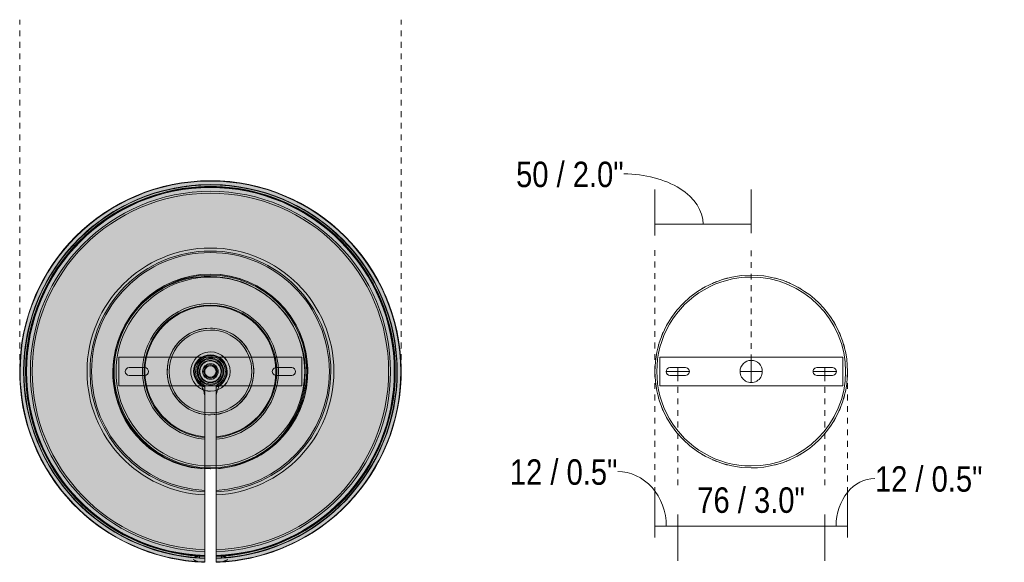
# Model space of a CAD drawing. Header units: millimetres. Extents: x 6329 to 8193, y 1104 to 6778.
# Tile 4 of 4: x 7206 to 7718, y 6497 to 6778. Entities that reach past the tile are written whole.
import ezdxf

# ---------------------------------------------------------------- set-up
doc = ezdxf.new("R2010")
doc.units = ezdxf.units.MM
doc.linetypes.add('Dash', pattern=[6, 3, -3])
doc.linetypes.add('Hidden', pattern=[7.143749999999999, 4.762499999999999, -2.38125])
doc.layers.add('A-ANNO-DIMS', color=7, linetype='Dash', lineweight=9, true_color=0xd2d2d2)
for name, color, linetype, lineweight in [('A-ANNO-DIMS-6', 7, 'Continuous', 9), ('A-DETL-GENF', 7, 'Continuous', 9), ('E-LITE-EQPM', 7, 'Continuous', 20)]:
    doc.layers.add(name, color=color, linetype=linetype, lineweight=lineweight)
doc.styles.add('Arial Narrow', font='ARIALN.TTF', dxfattribs={"height": 13.20000000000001})
doc.dimstyles.new('FARO_-_2_2mm_Arial_Narrow_mm_Inch_Left', dxfattribs={"dimscale": 304.8, "dimtxt": 13.50928885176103, "dimasz": 0, "dimexe": 0.05905511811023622, "dimexo": 0.0625, "dimgap": 0.00984251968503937, "dimtad": 1, "dimdec": 0, "dimzin": 0, "dimdsep": 46, "dimtxsty": 'Arial Narrow', "dimblk1": 'NONE', "dimblk2": 'NONE', "dimsah": 1, "dimcen": 0.09, "dimadec": 0, "dimazin": 0, "dimtfac": 1, "dimtdec": 4, "dimtix": 1, "dimtmove": 0, "dimatfit": 3, "dimfxl": 0.01968503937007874, "dimfxlon": 1, "dimtvp": 1, "dimtolj": 1, "dimtzin": 0, "dimarcsym": 2})
doc.dimstyles.new('FARO_-_2_2mm_Arial_Narrow_mm_Inch_Left_1', dxfattribs={"dimscale": 304.8, "dimtxt": 13.50928885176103, "dimasz": 0, "dimexe": 0.05905511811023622, "dimexo": 0.0625, "dimgap": 0.00984251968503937, "dimtad": 1, "dimdec": 0, "dimzin": 0, "dimdsep": 46, "dimtxsty": 'Arial Narrow', "dimblk1": 'NONE', "dimblk2": 'NONE', "dimsah": 1, "dimcen": 0.09, "dimadec": 0, "dimazin": 0, "dimtfac": 1, "dimtdec": 4, "dimtix": 1, "dimtmove": 1, "dimatfit": 3, "dimfxl": 0.01968503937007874, "dimfxlon": 1, "dimtvp": 1, "dimtolj": 1, "dimtzin": 0, "dimarcsym": 2})
doc.dimstyles.new('FARO_-_2_2mm_Arial_Narrow_mm_Inch_Left_2', dxfattribs={"dimscale": 304.8, "dimtxt": 13.50928885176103, "dimasz": 0, "dimexe": 0.05905511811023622, "dimexo": 0.0625, "dimgap": 0.00984251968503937, "dimtad": 1, "dimdec": 0, "dimzin": 0, "dimdsep": 46, "dimtxsty": 'Arial Narrow', "dimblk1": 'NONE', "dimblk2": 'NONE', "dimsah": 1, "dimcen": 0.09, "dimadec": 0, "dimazin": 0, "dimtfac": 1, "dimtdec": 4, "dimtix": 1, "dimtmove": 1, "dimatfit": 3, "dimfxl": 0.01968503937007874, "dimfxlon": 1, "dimtvp": 1, "dimtolj": 1, "dimtzin": 0, "dimarcsym": 2})

# ---------------------------------------------------------------- blocks, each defined once
blk = doc.blocks.new('64258 - 64255 VENICE White Ceramics pendant lamp-464681-Planta_PDF')
at = {"layer": 'E-LITE-EQPM'}
for p, q in [((-28.59945080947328, 7.500000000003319), (-47.50000000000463, 7.500000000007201)), ((-47.50000000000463, 7.500000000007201), (-47.50000000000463, 7.500000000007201)), ((-47.50000000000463, 7.500000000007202), (-47.5000000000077, -7.499999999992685)), ((-21.5728163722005, 7.500000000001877), (-28.59945080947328, 7.50000000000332)), ((-28.59945080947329, 7.50000000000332), (-22.74043593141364, 7.500000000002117)), ((-12.46777463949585, 7.500000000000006), (-21.57281637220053, 7.500000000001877)), ((-13.63539419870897, 7.500000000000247), (-10.69133450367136, 7.499999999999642)), ((-10.69133450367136, 7.499999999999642), (-12.46777463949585, 7.500000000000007)), ((10.69133450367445, 7.499999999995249), (-10.69133450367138, 7.499999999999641)), ((12.46777463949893, 7.499999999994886), (10.69133450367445, 7.499999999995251)), ((10.69133450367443, 7.499999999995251), (13.63539419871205, 7.499999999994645)), ((21.57281637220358, 7.499999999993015), (12.46777463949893, 7.499999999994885)), ((28.59945080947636, 7.499999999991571), (21.57281637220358, 7.499999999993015)), ((22.74043593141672, 7.499999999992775), (28.59945080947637, 7.499999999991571)), ((47.5000000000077, 7.49999999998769), (28.59945080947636, 7.499999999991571)), ((47.5000000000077, 7.49999999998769), (47.5000000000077, 7.49999999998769)), ((47.50000000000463, -7.500000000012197), (47.5000000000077, 7.49999999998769)), ((-34.11316515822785, 2.00000000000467), (-42.2125420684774, 2.000000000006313)), ((42.21254206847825, 1.999999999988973), (34.11316515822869, 1.999999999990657)), ((-42.21254206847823, -1.999999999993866), (-34.11316515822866, -1.999999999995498)), ((34.11316515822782, -2.000000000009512), (42.2125420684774, -2.000000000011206)), ((-47.5000000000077, -7.499999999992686), (-47.5000000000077, -7.499999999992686)), ((-47.5000000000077, -7.499999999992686), (-28.59945080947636, -7.499999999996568)), ((-22.74043593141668, -7.499999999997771), (-28.59945080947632, -7.499999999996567)), ((-28.59945080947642, -7.499999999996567), (-21.57281637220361, -7.49999999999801)), ((-21.57281637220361, -7.49999999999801), (-12.46777463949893, -7.499999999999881)), ((-10.69133450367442, -7.500000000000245), (-13.63539419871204, -7.49999999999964)), ((-12.46777463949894, -7.49999999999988), (-10.69133450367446, -7.500000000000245)), ((-10.69133450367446, -7.500000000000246), (10.69133450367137, -7.500000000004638)), ((-3.016796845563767, -7.145973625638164), (-3.016796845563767, -7.145973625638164)), ((-3.016796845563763, -12.18559620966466), (-3.016796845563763, -7.145973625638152)), ((-3.016796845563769, -8.17216810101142), (-3.016796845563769, -7.798695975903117)), ((-3.016796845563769, -7.79869597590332), (-3.016796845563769, -8.172168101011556)), ((2.983203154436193, -7.160062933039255), (2.983203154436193, -7.160062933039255)), ((2.983203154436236, -7.160062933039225), (2.983203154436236, -12.41435536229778)), ((2.983203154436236, -7.811608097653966), (2.983203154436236, -8.184491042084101)), ((2.983203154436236, -8.184491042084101), (2.983203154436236, -7.811608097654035)), ((13.63539419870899, -7.500000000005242), (10.69133450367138, -7.500000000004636)), ((10.69133450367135, -7.500000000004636), (12.46777463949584, -7.500000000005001)), ((12.46777463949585, -7.500000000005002), (21.5728163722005, -7.500000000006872)), ((21.57281637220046, -7.500000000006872), (28.59945080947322, -7.500000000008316)), ((28.59945080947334, -7.500000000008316), (22.74043593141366, -7.500000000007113)), ((28.59945080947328, -7.500000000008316), (47.50000000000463, -7.500000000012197)), ((47.50000000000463, -7.500000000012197), (47.50000000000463, -7.500000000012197)), ((-5.743100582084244, -95.80886620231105), (-5.743100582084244, -96.81094542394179)), ((-5.743100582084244, -96.81094542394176), (-5.743100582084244, -95.80886620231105)), ((-3.016796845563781, -95.77719920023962), (-3.016796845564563, -95.81025359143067)), ((-3.016796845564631, -96.81104647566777), (-3.016796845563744, -96.77757800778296)), ((-3.016796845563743, -96.77757800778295), (-3.016796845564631, -96.81104647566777)), ((2.98320315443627, -95.81130546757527), (2.983203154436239, -95.77825143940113)), ((2.983203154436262, -96.77861937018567), (2.983203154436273, -96.81208747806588)), ((2.983203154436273, -96.81208747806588), (2.983203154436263, -96.77861937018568)), ((5.743100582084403, -96.81094542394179), (5.743100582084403, -95.80886620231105)), ((5.743100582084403, -95.80886620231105), (5.743100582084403, -96.81094542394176)), ((-3.016796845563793, -98.77830395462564), (-3.016796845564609, -98.81260243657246)), ((2.983203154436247, -98.8136223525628), (2.983203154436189, -98.77932422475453))]:
    blk.add_line(p, q, dxfattribs=at)
at = {"layer": 'E-LITE-EQPM', "flags": 128}
for points in [[(7.886134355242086e-14, -22.50248593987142), (-3.643939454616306, -22.20548532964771), (-7.19168933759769, -21.32232346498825), (-10.54959920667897, -19.87631329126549), (-13.62902985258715, -17.90562533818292), (-16.34869312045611, -15.46228012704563), (-18.63679768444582, -12.61077497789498), (-20.43294413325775, -9.42638146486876), (-21.68971934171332, -5.993158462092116), (-22.37394804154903, -2.401733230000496), (-22.46756855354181, 1.253090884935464), (-21.96810956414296, 4.87483698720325), (-20.88875536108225, 8.367901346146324), (-19.25799780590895, 11.64007706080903), (-17.11888423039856, 14.60498805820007), (-14.52788111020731, 17.18436917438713), (-11.55338351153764, 19.31013213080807), (-8.273909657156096, 20.92616286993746), (-4.776028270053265, 21.9898028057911), (-1.152073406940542, 22.47297488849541), (6.153805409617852e-15, 22.50248593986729)], [(6.153805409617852e-15, 22.50248593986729), (3.643939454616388, 22.20548532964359), (7.191689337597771, 21.32232346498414), (10.54959920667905, 19.87631329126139), (13.62902985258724, 17.90562533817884), (16.3486931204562, 15.46228012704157), (18.63679768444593, 12.61077497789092), (20.43294413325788, 9.4263814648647), (21.68971934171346, 5.993158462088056), (22.37394804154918, 2.401733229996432), (22.46756855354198, -1.253090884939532), (21.96810956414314, -4.874836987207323), (20.88875536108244, -8.367901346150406), (19.25799780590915, -11.64007706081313), (17.11888423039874, -14.60498805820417), (14.52788111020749, -17.18436917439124), (11.55338351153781, -19.3101321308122), (8.273909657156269, -20.92616286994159), (4.776028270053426, -21.98980280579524), (1.152073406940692, -22.47297488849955), (2.242764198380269e-13, -22.50248593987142)], [(7.756674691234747, -2.067897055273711e-12), (7.460917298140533, 2.121488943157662), (6.596199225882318, 4.081195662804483), (5.228462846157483, 5.729675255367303), (3.462010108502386, 6.941216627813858), (1.431548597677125, 7.623429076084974), (-0.7080811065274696, 7.724287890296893), (-2.793713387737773, 7.236101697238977), (-4.666300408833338, 6.196098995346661), (-6.183040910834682, 4.683589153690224), (-7.228270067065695, 2.813914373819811), (-7.722279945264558, 0.7296538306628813), (-7.756674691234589, -2.042834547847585e-12)], [(-7.756674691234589, -2.042834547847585e-12), (-7.460917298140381, -2.121488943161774), (-6.596199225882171, -4.081195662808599), (-5.228462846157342, -5.729675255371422), (-3.462010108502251, -6.941216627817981), (-3.254021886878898, -7.041118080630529)], [(3.254021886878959, -7.041118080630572), (5.055728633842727, -5.882653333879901), (6.471891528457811, -4.275584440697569), (7.394515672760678, -2.342464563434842), (7.753242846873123, -0.2307111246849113), (7.756674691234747, -2.118022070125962e-12)], [(-3.01679684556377, -7.798695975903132), (-3.016796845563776, -12.91936900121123), (-3.016796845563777, -17.30667407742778), (-3.016796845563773, -20.69684888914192), (-3.016796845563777, -22.89616761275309), (-3.016796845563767, -23.77836850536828)], [(-3.016796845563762, -8.172168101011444), (-3.016796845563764, -13.4973817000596), (-3.01679684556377, -18.05856124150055), (-3.016796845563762, -21.58254213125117), (-3.016796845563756, -23.86846372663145), (-3.016796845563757, -24.78545334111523)], [(2.983203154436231, -23.78260647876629), (2.98320315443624, -22.9009362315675), (2.983203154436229, -20.7029757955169), (2.983203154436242, -17.31480949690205), (2.983203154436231, -12.92990912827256), (2.983203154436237, -7.811608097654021)], [(2.983203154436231, -24.78951914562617), (2.983203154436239, -23.87303449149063), (2.983203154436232, -21.5884053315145), (2.983203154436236, -18.06633609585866), (2.983203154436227, -13.50744691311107), (2.983203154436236, -8.184491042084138)], [(-3.016796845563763, -23.77834441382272), (-3.016796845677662, -24.27830729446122), (-3.016796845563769, -24.77811379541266)], [(-3.016796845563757, -25.78458940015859), (-3.016796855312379, -25.28508274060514), (-3.016796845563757, -24.78543766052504)], [(-3.016796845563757, -24.78543766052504), (-3.016796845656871, -25.28508274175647), (-3.016796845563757, -25.78458940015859)], [(2.983203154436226, -24.78218080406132), (2.983203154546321, -24.28245801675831), (2.983203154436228, -23.78258239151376)], [(2.983203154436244, -24.7895034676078), (2.983203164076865, -25.2890682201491), (2.983203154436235, -25.78849768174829)], [(2.983203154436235, -25.78849768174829), (2.983203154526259, -25.28906822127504), (2.983203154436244, -24.7895034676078)], [(-3.016796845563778, -26.7978975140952), (-3.016796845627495, -27.29700496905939), (-3.016796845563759, -27.79600242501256)], [(2.983203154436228, -27.79962792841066), (2.983203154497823, -27.30069674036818), (2.983203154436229, -26.80165803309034)], [(5.74310058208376, -95.80886620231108), (4.60720681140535, -95.8467343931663), (3.741600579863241, -95.85478355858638), (3.200303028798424, -95.8404055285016), (2.98320315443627, -95.81130546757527)], [(2.983203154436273, -96.81208747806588), (3.200301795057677, -96.84125947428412), (3.741595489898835, -96.85583968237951), (4.60719846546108, -96.84817986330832), (5.743100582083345, -96.81094542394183)], [(5.743100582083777, -96.81094542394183), (4.607198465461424, -96.8481798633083), (3.741595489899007, -96.85583968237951), (3.200301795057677, -96.84125947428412), (2.983203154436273, -96.81208747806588)], [(5.672715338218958, -98.81792430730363), (4.564365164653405, -98.85183919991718), (3.721440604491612, -98.85774772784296), (3.195034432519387, -98.842590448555), (2.983203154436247, -98.8136223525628)]]:
    blk.add_lwpolyline(points, dxfattribs=at)
at = {"layer": 'E-LITE-EQPM'}
for centre, radius, start, end in [((8.459899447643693e-14, -2.067897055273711e-12), 98.98061357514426, 4.134721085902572e-13, 180.0000000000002), ((8.459899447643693e-14, -2.067897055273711e-12), 98.824361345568, 4.198332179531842e-13, 180.0000000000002), ((8.459899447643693e-14, -2.067897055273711e-12), 96.98114434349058, 4.198332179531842e-13, 180.0000000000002), ((8.459899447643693e-14, -2.067897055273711e-12), 96.98114434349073, 359.9999999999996, 179.9999999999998), ((8.459899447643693e-14, -2.067897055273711e-12), 96.82458710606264, 4.007498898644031e-13, 180.0000000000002), ((8.459899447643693e-14, -2.067897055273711e-12), 96.82458710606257, 4.134721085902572e-13, 180.0000000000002), ((8.459899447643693e-14, -2.067897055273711e-12), 95.98084208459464, 359.9999999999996, 179.9999999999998), ((8.459899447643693e-14, -2.067897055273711e-12), 95.98084208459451, 4.071109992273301e-13, 180.0000000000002), ((8.459899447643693e-14, -2.067897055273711e-12), 95.82469905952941, 4.134721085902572e-13, 180.0000000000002), ((8.459899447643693e-14, -2.067897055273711e-12), 95.45449781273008, 4.071109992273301e-13, 180.0000000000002), ((8.459899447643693e-14, -2.067897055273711e-12), 93.48845195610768, 4.134721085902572e-13, 180.0000000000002), ((8.459899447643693e-14, -2.067897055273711e-12), 93.4884519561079, 4.071109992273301e-13, 180.0000000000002), ((8.459899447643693e-14, -2.067897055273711e-12), 92.50542382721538, 4.007498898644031e-13, 180.0000000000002), ((7.613909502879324e-14, -2.067897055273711e-12), 64.08081002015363, 4.007498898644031e-13, 180.0000000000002), ((7.613909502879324e-14, -2.067897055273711e-12), 62.51621058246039, 4.071109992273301e-13, 180.0000000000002), ((7.613909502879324e-14, -2.067897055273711e-12), 62.51621058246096, 4.134721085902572e-13, 180.0000000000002), ((7.613909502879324e-14, -2.067897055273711e-12), 61.73391980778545, 4.071109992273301e-13, 180.0000000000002), ((-1.122920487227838e-16, -2.394151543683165e-12), 50.00072339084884, 89.99999999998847, 269.9999999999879), ((-1.122920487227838e-16, -2.394151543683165e-12), 49.00072239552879, 89.99999999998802, 269.9999999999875), ((-1.122920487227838e-16, -2.394151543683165e-12), 50.00072339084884, 269.9999999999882, 89.99999999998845), ((-1.122920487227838e-16, -2.394151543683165e-12), 49.00072239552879, 269.9999999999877, 89.99999999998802), ((8.036904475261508e-14, -2.067897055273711e-12), 35.26530121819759, 4.007498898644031e-13, 180.0000000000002), ((8.036904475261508e-14, -2.067897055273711e-12), 34.41840956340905, 4.071109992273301e-13, 180.0000000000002), ((8.036904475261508e-14, -2.067897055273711e-12), 34.41840956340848, 4.071109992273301e-13, 180.0000000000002), ((8.036904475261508e-14, -2.067897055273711e-12), 33.99328657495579, 4.071109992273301e-13, 180.0000000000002), ((7.886134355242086e-14, -2.067897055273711e-12), 22.5024859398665, 89.9999999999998, 269.9999999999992), ((7.886134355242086e-14, -2.067897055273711e-12), 21.50248593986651, 89.99999999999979, 269.9999999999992), ((7.886134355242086e-14, -2.067897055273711e-12), 22.50248593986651, 269.9999999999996, 89.99999999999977), ((7.886134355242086e-14, -2.067897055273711e-12), 21.50248593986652, 269.9999999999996, 89.99999999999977), ((7.886134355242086e-14, -2.068445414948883e-12), 10.21041716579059, 89.99999999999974, 269.9999999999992), ((7.886134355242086e-14, -2.067897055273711e-12), 10.19484580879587, 89.99999999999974, 269.9999999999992), ((7.886134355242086e-14, -2.067897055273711e-12), 10.19484580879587, 89.99999999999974, 269.9999999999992), ((7.931155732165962e-14, -2.067897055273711e-12), 8.711222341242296, 4.261943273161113e-13, 180.0000000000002), ((7.931155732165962e-14, -2.067897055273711e-12), 8.711222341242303, 4.261943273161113e-13, 180.0000000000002), ((7.931155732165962e-14, -2.067897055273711e-12), 8.361861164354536, 4.198332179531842e-13, 180.0000000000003), ((7.931155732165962e-14, -2.067897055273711e-12), 8.361861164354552, 359.9999999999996, 179.9999999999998), ((7.886134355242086e-14, -2.067897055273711e-12), 7.000232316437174, 89.99999999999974, 269.9999999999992), ((-1.12292048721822e-16, -2.39309405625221e-12), 6.521547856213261, 89.99999999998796, 269.9999999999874), ((0, 0), 6.500000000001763, 90.00000000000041, 269.9999999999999), ((-1.122920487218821e-16, -2.392952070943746e-12), 5.765821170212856, 359.9999999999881, 179.9999999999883), ((-1.122920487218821e-16, -2.392952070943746e-12), 5.765821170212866, 359.9999999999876, 179.9999999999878), ((-1.122920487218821e-16, -2.392952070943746e-12), 5.521547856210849, 89.99999999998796, 269.9999999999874), ((-1.122920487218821e-16, -2.392952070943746e-12), 5.521547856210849, 89.99999999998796, 269.9999999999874), ((7.886134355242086e-14, -2.068445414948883e-12), 10.21041716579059, 269.9999999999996, 89.99999999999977), ((7.886134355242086e-14, -2.067897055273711e-12), 10.19484580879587, 269.9999999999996, 89.99999999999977), ((7.886134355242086e-14, -2.067897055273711e-12), 10.19484580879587, 269.9999999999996, 89.99999999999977), ((7.886134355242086e-14, -2.067897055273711e-12), 7.000232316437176, 269.9999999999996, 89.99999999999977), ((-1.12292048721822e-16, -2.39309405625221e-12), 6.521547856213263, 269.9999999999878, 89.999999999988), ((0, 0), 6.500000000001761, 269.9999999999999, 90.00000000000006), ((-1.122920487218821e-16, -2.392952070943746e-12), 5.52154785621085, 269.9999999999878, 89.999999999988), ((-1.122920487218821e-16, -2.392952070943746e-12), 5.52154785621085, 269.9999999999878, 89.999999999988), ((-42.21254206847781, 6.223731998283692e-12), 2.000000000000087, 89.99999999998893, 269.9999999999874), ((-34.11316515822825, 4.585834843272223e-12), 2.000000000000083, 269.999999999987, 89.99999999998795), ((-1.122920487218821e-16, -2.392952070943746e-12), 4.056017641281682, 359.9999999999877, 179.9999999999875), ((-5.143569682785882e-12, -1.680170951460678e-12), 3.999999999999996, 4.261943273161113e-13, 180.0000000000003), ((0, 0), 3.999772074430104, 90.0000000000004, 269.9999999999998), ((0, 0), 3.434086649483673, 90.0000000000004, 269.9999999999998), ((0, 0), 3.434086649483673, 90.0000000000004, 269.9999999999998), ((-1.122920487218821e-16, -2.392952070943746e-12), 2.954244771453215, 89.99999999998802, 269.9999999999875), ((7.886134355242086e-14, -2.067897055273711e-12), 2.945401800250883, 89.99999999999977, 269.9999999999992), ((0, 0), 3.999772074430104, 269.9999999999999, 90.00000000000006), ((0, 0), 3.434086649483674, 269.9999999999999, 90.00000000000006), ((0, 0), 3.434086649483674, 269.9999999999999, 90.00000000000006), ((-1.122920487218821e-16, -2.392952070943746e-12), 2.954244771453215, 269.9999999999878, 89.999999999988), ((7.886134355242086e-14, -2.067897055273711e-12), 2.945401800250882, 269.9999999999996, 89.99999999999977), ((34.11316515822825, -9.427257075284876e-12), 2.00000000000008, 89.99999999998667, 269.9999999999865), ((42.21254206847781, -1.111644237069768e-11), 2.000000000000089, 269.9999999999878, 89.99999999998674), ((8.459899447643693e-14, -2.067897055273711e-12), 98.98061357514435, 179.9999999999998, 266.7144996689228), ((8.459899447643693e-14, -2.067897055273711e-12), 98.82436134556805, 179.9999999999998, 268.2506683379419), ((7.931155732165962e-14, -2.064215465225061e-12), 96.98114434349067, 179.9999999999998, 266.6050302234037), ((8.459899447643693e-14, -2.067897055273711e-12), 96.98114434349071, 179.9999999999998, 266.6050302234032), ((8.459899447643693e-14, -2.067897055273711e-12), 96.82458710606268, 179.9999999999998, 268.2145267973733), ((8.459899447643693e-14, -2.067897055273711e-12), 96.82458710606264, 179.9999999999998, 268.2145267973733), ((8.459899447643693e-14, -2.067897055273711e-12), 95.98084208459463, 179.9999999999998, 266.569606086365), ((7.931155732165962e-14, -2.064215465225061e-12), 95.98084208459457, 179.9999999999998, 266.5696060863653), ((8.459899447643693e-14, -2.067897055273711e-12), 95.82469905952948, 179.9999999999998, 268.1958900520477), ((8.459899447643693e-14, -2.067897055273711e-12), 95.45449781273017, 179.9999999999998, 268.1888908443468), ((8.459899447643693e-14, -2.067897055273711e-12), 93.48845195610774, 179.9999999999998, 268.1507904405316), ((8.459899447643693e-14, -2.067897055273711e-12), 93.48845195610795, 179.9999999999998, 268.1507904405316), ((8.459899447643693e-14, -2.067897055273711e-12), 92.50542382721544, 179.9999999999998, 268.1311324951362), ((7.613909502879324e-14, -2.067897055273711e-12), 64.08081002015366, 179.9999999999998, 267.301631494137), ((7.613909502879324e-14, -2.067897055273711e-12), 62.51621058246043, 179.9999999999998, 267.2340472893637), ((7.613909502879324e-14, -2.067897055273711e-12), 62.51621058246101, 179.9999999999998, 267.2340472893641), ((7.613909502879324e-14, -2.067897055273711e-12), 61.7339198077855, 179.9999999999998, 267.1989694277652), ((8.036904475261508e-14, -2.067897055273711e-12), 35.26530121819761, 179.9999999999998, 265.0925913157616), ((8.036904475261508e-14, -2.067897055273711e-12), 34.41840956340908, 179.9999999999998, 264.9715335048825), ((8.036904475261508e-14, -2.067897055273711e-12), 34.41840956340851, 179.9999999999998, 264.9715335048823), ((8.036904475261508e-14, -2.067897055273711e-12), 33.99328657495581, 179.9999999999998, 264.908482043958), ((7.931155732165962e-14, -2.067897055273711e-12), 8.711222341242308, 179.9999999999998, 249.7381222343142), ((7.931155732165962e-14, -2.067897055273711e-12), 8.711222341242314, 179.9999999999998, 249.7381222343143), ((7.931155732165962e-14, -2.067897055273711e-12), 8.361861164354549, 179.9999999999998, 248.8518601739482), ((7.931155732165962e-14, -2.067897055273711e-12), 8.36186116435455, 179.9999999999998, 248.8518601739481), ((-1.122920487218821e-16, -2.392952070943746e-12), 5.765821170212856, 179.999999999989, 359.9999999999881), ((-1.122920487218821e-16, -2.392952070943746e-12), 5.765821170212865, 179.9999999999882, 359.9999999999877), ((-1.122920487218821e-16, -2.392952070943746e-12), 4.056017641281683, 179.9999999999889, 359.9999999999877), ((-5.143569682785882e-12, -1.680170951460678e-12), 3.999999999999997, 180.0000000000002, 359.9999999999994), ((7.87828136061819e-14, -2.064215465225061e-12), 95.82469905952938, 271.7840136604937, 4.452776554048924e-14), ((7.87828136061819e-14, -2.064215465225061e-12), 92.50542382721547, 271.8480493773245, 5.088887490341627e-14), ((7.87828136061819e-14, -2.064215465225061e-12), 61.73391980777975, 272.7698150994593, 1.90833280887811e-13), ((7.87828136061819e-14, -2.068445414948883e-12), 33.99328657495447, 275.0346738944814, 4.452776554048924e-14), ((7.87828136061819e-14, -2.067387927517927e-12), 8.361861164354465, 290.9015368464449, 4.452776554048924e-14), ((7.87828136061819e-14, -2.067387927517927e-12), 8.711222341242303, 290.0265272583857, 4.452776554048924e-14), ((7.87828136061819e-14, -2.068445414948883e-12), 34.41840956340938, 274.9723299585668, 3.81666561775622e-14), ((7.87828136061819e-14, -2.064215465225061e-12), 62.51621058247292, 272.7351287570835, 2.035554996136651e-13), ((7.87828136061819e-14, -2.064215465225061e-12), 93.4884519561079, 271.8286105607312, 4.452776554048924e-14), ((7.87828136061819e-14, -2.064215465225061e-12), 96.82458710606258, 271.765584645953, 5.724998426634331e-14), ((7.87828136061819e-14, -2.068445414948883e-12), 35.26530121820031, 274.8526302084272, 3.81666561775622e-14), ((7.87828136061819e-14, -2.064215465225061e-12), 64.08081002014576, 272.6682988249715, 3.81666561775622e-14), ((7.87828136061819e-14, -2.064215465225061e-12), 95.45449781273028, 271.7909348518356, 5.088887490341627e-14), ((7.87828136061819e-14, -2.064215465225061e-12), 98.824361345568, 271.7298459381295, 4.452776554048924e-14), ((7.87828136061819e-14, -2.067387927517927e-12), 8.361861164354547, 290.9015368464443, 359.9999999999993), ((7.87828136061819e-14, -2.064215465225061e-12), 96.82458710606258, 271.765584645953, 5.724998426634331e-14), ((7.87828136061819e-14, -2.064215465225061e-12), 93.48845195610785, 271.8286105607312, 5.088887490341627e-14), ((7.87828136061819e-14, -2.064215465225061e-12), 62.51621058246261, 272.735128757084, 2.035554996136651e-13), ((7.87828136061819e-14, -2.068445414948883e-12), 34.41840956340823, 274.972329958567, 3.81666561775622e-14), ((7.87828136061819e-14, -2.067387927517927e-12), 8.711222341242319, 290.0265272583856, 5.088887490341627e-14), ((7.931155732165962e-14, -2.064215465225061e-12), 98.98061357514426, 273.2855003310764, 4.452776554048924e-14), ((7.931155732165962e-14, -2.064215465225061e-12), 95.98084208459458, 273.4303939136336, 359.9999999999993), ((8.459899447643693e-14, -2.067897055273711e-12), 96.98114434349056, 273.3949697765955, 5.088887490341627e-14), ((7.931155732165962e-14, -2.064215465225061e-12), 96.98114434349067, 273.3949697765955, 359.9999999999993), ((8.459899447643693e-14, -2.067897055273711e-12), 95.9808420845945, 273.4303939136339, 4.452776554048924e-14)]:
    blk.add_arc(centre, radius, start, end, dxfattribs=at)
for points, knots in [([(-3.254021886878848, -7.041118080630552), (-3.302838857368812, -7.01916378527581), (-3.43685658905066, -6.981823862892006), (-3.651268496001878, -6.989171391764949), (-3.861264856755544, -7.03994642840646), (-4.012052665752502, -7.094910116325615), (-4.166706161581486, -7.177852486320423), (-4.296933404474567, -7.29973101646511), (-4.389546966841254, -7.481870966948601), (-4.398281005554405, -7.674594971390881), (-4.356666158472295, -7.885726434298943), (-4.304467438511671, -8.019614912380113), (-4.270370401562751, -8.085693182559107)], [-1, -1, -1, -1, -0.875, -0.6875, -0.59375, -0.515625, -0.4375, -0.34375, -0.265625, -0.1875, -0.09375, 0, 0, 0, 0]), ([(-3.016796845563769, -24.78545334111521), (-3.016796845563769, -24.70884528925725), (-3.016796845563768, -24.10456311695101), (-3.01679684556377, -21.41326796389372), (-3.01679684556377, -17.20959360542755), (-3.01679684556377, -12.30990536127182), (-3.016796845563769, -9.602565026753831), (-3.016796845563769, -8.172168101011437)], [0, 0, 0, 0, 0.2, 0.4, 0.7, 0.85, 1, 1, 1, 1]), ([(2.983203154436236, -8.184491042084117), (2.983203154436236, -10.09094294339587), (2.983203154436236, -13.63130455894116), (2.983203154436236, -19.02380982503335), (2.983203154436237, -22.57393150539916), (2.983203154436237, -24.36428264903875), (2.983203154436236, -24.73209019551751), (2.983203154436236, -24.78951914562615)], [0, 0, 0, 0, 0.2, 0.4, 0.7, 0.85, 1, 1, 1, 1]), ([(4.270370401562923, -8.085693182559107), (4.321515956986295, -7.986575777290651), (4.370562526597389, -7.829625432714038), (4.407538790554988, -7.573373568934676), (4.345577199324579, -7.375727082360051), (4.219033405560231, -7.210237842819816), (4.062676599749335, -7.122128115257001), (3.91408785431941, -7.055192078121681), (3.75956016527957, -7.013064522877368), (3.584754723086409, -6.986779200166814), (3.410028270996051, -6.98905875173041), (3.302838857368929, -7.019163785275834), (3.254021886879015, -7.041118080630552)], [-1, -1, -1, -1, -0.859375, -0.78125, -0.6875, -0.59375, -0.5078125, -0.4375, -0.34375, -0.25, -0.125, 0, 0, 0, 0]), ([(-3.016796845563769, -12.18559620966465), (-3.016796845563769, -14.7594238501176), (-3.01679684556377, -19.37190926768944), (-3.016796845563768, -23.8709233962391), (-3.016796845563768, -26.19325470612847), (-3.016796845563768, -26.72564279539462), (-3.016796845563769, -26.797896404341)], [-1, -1, -1, -1, -0.7, -0.4, -0.2, 0, 0, 0, 0]), ([(2.983203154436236, -26.80165692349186), (2.983203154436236, -26.69442136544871), (2.983203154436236, -25.60220660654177), (2.983203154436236, -21.8811378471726), (2.983203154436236, -17.23018838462), (2.983203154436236, -14.10680607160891), (2.983203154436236, -12.41435536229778)], [-1, -1, -1, -1, -0.7, -0.4, -0.2, 0, 0, 0, 0]), ([(-3.016796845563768, -24.77811379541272), (-3.016796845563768, -24.82265140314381), (-3.016796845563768, -25.15541671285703), (-3.016796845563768, -26.61594326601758), (-3.016796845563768, -29.43136142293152), (-3.016796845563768, -32.27897371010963), (-3.016796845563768, -33.85915635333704)], [0, 0, 0, 0, 0.2, 0.4, 0.7, 1, 1, 1, 1]), ([(2.983203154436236, -33.86213270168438), (2.983203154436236, -32.80873301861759), (2.983203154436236, -30.8581349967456), (2.983203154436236, -27.9212654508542), (2.983203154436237, -25.5459290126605), (2.983203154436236, -24.8489636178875), (2.983203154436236, -24.78218080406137)], [0, 0, 0, 0, 0.2, 0.4, 0.7, 1, 1, 1, 1]), ([(-3.016796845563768, -34.28594250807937), (-3.016796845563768, -33.30227238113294), (-3.016796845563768, -31.47962797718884), (-3.016796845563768, -28.72821957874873), (-3.016796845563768, -26.50213541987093), (-3.016796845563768, -25.84779847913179), (-3.016796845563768, -25.78458940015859)], [0, 0, 0, 0, 0.2, 0.4, 0.7, 1, 1, 1, 1]), ([(-3.016796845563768, -25.78458940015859), (-3.016796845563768, -25.82625103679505), (-3.016796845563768, -26.13775068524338), (-3.016796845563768, -27.50506436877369), (-3.016796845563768, -30.14124192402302), (-3.016796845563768, -32.80693874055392), (-3.016796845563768, -34.28594250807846)], [0, 0, 0, 0, 0.2, 0.4, 0.7, 1, 1, 1, 1]), ([(-3.016796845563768, -27.79600242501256), (-3.016796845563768, -27.85052750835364), (-3.016796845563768, -28.41554625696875), (-3.016796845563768, -30.33819074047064), (-3.016796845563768, -32.71434386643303), (-3.016796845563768, -34.28727485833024), (-3.016796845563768, -35.13602719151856)], [-1, -1, -1, -1, -0.7, -0.4, -0.2, 0, 0, 0, 0]), ([(2.983203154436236, -25.78849768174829), (2.983203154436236, -25.83062328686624), (2.983203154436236, -26.14306975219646), (2.983203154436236, -27.5120373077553), (2.983203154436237, -30.15039693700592), (2.983203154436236, -32.81345225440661), (2.983203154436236, -34.28888181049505)], [0, 0, 0, 0, 0.2, 0.4, 0.7, 1, 1, 1, 1]), ([(2.983203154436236, -34.28888181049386), (2.983203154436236, -33.30292917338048), (2.983203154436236, -31.47711068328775), (2.983203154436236, -28.72738455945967), (2.983203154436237, -26.50341008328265), (2.983203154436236, -25.85096982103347), (2.983203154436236, -25.78849768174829)], [0, 0, 0, 0, 0.2, 0.4, 0.7, 1, 1, 1, 1]), ([(2.983203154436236, -35.13889538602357), (2.983203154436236, -33.86582719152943), (2.983203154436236, -31.56702411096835), (2.983203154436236, -29.28800137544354), (2.983203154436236, -28.1057634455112), (2.983203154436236, -27.83596780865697), (2.983203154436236, -27.79962792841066)], [-1, -1, -1, -1, -0.7, -0.4, -0.2, 0, 0, 0, 0]), ([(-5.743100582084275, -95.80886620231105), (-5.907943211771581, -95.80971199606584), (-6.161674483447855, -95.82524190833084), (-6.510384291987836, -95.8809968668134), (-6.776158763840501, -95.93518470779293), (-7.044795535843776, -95.99865645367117), (-7.316263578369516, -96.0707199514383), (-7.589726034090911, -96.1486235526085), (-7.956788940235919, -96.25938815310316), (-8.41883581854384, -96.4070688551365), (-8.791140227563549, -96.52714833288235), (-8.976927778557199, -96.58833055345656)], [0, 0, 0, 0, 0.1666666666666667, 0.25, 0.3333333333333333, 0.4166666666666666, 0.5, 0.5833333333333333, 0.6666666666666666, 0.8333333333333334, 1, 1, 1, 1]), ([(-3.016796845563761, -95.81025359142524), (-3.016796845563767, -95.82296791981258), (-3.141139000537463, -95.84270932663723), (-3.869925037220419, -95.86419170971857), (-4.911273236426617, -95.84402659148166), (-5.743100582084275, -95.80886620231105)], [0, 0, 0, 0, 0.25, 0.5, 1, 1, 1, 1]), ([(-3.016796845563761, -96.81104647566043), (-3.016796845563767, -96.82375776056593), (-3.141138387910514, -96.84354285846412), (-3.869918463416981, -96.8652782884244), (-4.911262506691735, -96.8456022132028), (-5.743100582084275, -96.81094542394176)], [0, 0, 0, 0, 0.25, 0.5, 1, 1, 1, 1]), ([(8.97692777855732, -96.58833055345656), (8.79114022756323, -96.52714833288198), (8.418835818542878, -96.40706885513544), (7.956788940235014, -96.25938815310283), (7.589726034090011, -96.14862355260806), (7.31626357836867, -96.07071995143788), (7.044795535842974, -95.99865645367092), (6.77615876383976, -95.93518470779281), (6.510384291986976, -95.88099686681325), (6.161674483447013, -95.8252419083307), (5.907943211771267, -95.80971199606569), (5.743100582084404, -95.80886620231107)], [0, 0, 0, 0, 0.1666666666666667, 0.3333333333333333, 0.4166666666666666, 0.5, 0.5833333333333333, 0.6666666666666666, 0.75, 0.8333333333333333, 1, 1, 1, 1]), ([(-5.672715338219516, -98.8179243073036), (-5.82143420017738, -98.80639453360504), (-6.048831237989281, -98.77466290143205), (-6.358335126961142, -98.69740987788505), (-6.592882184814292, -98.62677586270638), (-6.828736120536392, -98.54642412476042), (-7.144976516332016, -98.42701797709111), (-7.542166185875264, -98.2604250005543), (-8.020442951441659, -98.04085141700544), (-8.498971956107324, -97.80814557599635), (-8.818058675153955, -97.64944044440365), (-8.976927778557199, -97.56876365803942)], [-1, -1, -1, -1, -0.8571428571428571, -0.7857142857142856, -0.7142857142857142, -0.6428571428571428, -0.5714285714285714, -0.4285714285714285, -0.2857142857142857, -0.1428571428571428, 0, 0, 0, 0]), ([(8.97692777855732, -97.56876365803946), (8.738624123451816, -97.6897788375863), (8.439096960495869, -97.83797621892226), (8.080355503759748, -98.01077644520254), (7.840967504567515, -98.1229922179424), (7.502500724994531, -98.2772270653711), (7.144969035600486, -98.42699801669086), (6.828737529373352, -98.54642788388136), (6.592881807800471, -98.62677485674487), (6.358335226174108, -98.69741014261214), (6.048831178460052, -98.7746627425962), (5.821434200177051, -98.80639453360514), (5.672715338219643, -98.81792430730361)], [-1, -1, -1, -1, -0.7857142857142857, -0.7321428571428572, -0.6785714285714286, -0.5714285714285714, -0.4285714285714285, -0.3571428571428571, -0.2857142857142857, -0.2142857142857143, -0.1428571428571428, 0, 0, 0, 0])]:
    blk.add_open_spline(points, degree=3, knots=knots, dxfattribs=at)
for points in [[(-4.270370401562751, -8.085693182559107), (-4.070733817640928, -8.539033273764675), (-3.702670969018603, -9.447312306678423), (-3.283974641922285, -10.82498106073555), (-3.086614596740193, -11.73268639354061), (-3.016796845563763, -12.18559620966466)], [(-3.016796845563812, -7.145973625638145), (-3.046760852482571, -7.133323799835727), (-3.116396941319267, -7.103493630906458), (-3.205062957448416, -7.063744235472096), (-3.254021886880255, -7.041118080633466)], [(-3.016796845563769, -7.798695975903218), (-3.016796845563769, -7.704766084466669), (-3.016796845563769, -7.534229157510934), (-3.016796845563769, -7.320218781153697), (-3.016796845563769, -7.178524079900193), (-3.016796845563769, -7.147136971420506), (-3.016796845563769, -7.145973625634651)], [(3.254021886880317, -7.041118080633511), (3.195040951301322, -7.06837586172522), (3.090635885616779, -7.114853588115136), (3.014243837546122, -7.147129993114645), (2.983203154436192, -7.160062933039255)], [(2.983203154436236, -7.160062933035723), (2.983203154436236, -7.161208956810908), (2.983203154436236, -7.192503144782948), (2.983203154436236, -7.333784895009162), (2.983203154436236, -7.547404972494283), (2.983203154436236, -7.717756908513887), (2.983203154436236, -7.811608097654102)], [(2.983203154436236, -12.41435536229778), (3.031473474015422, -12.056792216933), (3.164884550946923, -11.33907352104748), (3.45187892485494, -10.25129092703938), (3.813980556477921, -9.162585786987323), (4.111109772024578, -8.443900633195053), (4.270370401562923, -8.085693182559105)], [(-3.016796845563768, -33.85915635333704), (-3.016796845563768, -37.45672682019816), (-3.016796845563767, -44.31418421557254), (-3.016796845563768, -53.69771401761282), (-3.016796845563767, -59.1308410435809), (-3.016796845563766, -61.66016373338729)], [(-3.016796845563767, -62.44337853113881), (-3.016796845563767, -59.88537283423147), (-3.016796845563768, -54.38759671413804), (-3.016796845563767, -44.88500403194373), (-3.016796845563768, -37.93392522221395), (-3.016796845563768, -34.28594250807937)], [(-3.016796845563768, -34.28594250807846), (-3.016796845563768, -37.9297170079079), (-3.016796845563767, -44.87520825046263), (-3.016796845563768, -54.37980036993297), (-3.016796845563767, -59.88204156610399), (-3.016796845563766, -62.44337853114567)], [(-3.016796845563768, -35.13602719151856), (-3.016796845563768, -38.87735517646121), (-3.016796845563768, -46.00600404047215), (-3.016796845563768, -55.75170535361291), (-3.016796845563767, -61.38782623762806), (-3.016796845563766, -64.00975823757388)], [(2.983203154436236, -61.66179817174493), (2.983203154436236, -59.13259345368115), (2.983203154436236, -53.69972366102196), (2.983203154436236, -44.31668706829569), (2.983203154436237, -37.45954307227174), (2.983203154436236, -33.86213270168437)], [(2.983203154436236, -34.28888181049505), (2.983203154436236, -37.93670280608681), (2.983203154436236, -44.88746738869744), (2.983203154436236, -54.38958174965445), (2.983203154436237, -59.88710355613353), (2.983203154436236, -62.44499246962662)], [(2.983203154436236, -62.4449924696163), (2.983203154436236, -59.88377198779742), (2.983203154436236, -54.3817848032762), (2.983203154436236, -44.87767940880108), (2.983203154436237, -37.93249797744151), (2.983203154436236, -34.28888181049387)], [(2.983203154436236, -64.01133268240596), (2.983203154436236, -61.38951478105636), (2.983203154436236, -55.75364226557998), (2.983203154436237, -46.00840672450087), (2.983203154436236, -38.88006511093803), (2.983203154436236, -35.13889538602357)], [(-3.016796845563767, -61.66016373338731), (-3.016796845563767, -65.66002522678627), (-3.016796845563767, -72.95805070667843), (-3.016796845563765, -81.86913298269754), (-3.016796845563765, -88.5368495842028), (-3.016796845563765, -91.40776434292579), (-3.016796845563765, -92.45621868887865)], [(-3.016796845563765, -93.43976447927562), (-3.016796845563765, -92.38518649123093), (-3.016796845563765, -89.4969925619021), (-3.016796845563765, -82.7870976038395), (-3.016796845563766, -73.821069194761), (-3.016796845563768, -66.47192401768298), (-3.016796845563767, -62.44337853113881)], [(-3.016796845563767, -62.44337853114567), (-3.016796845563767, -66.46850649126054), (-3.016796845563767, -73.81287701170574), (-3.016796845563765, -82.78140125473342), (-3.016796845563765, -89.49301997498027), (-3.016796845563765, -92.38373810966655), (-3.016796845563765, -93.43976447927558)], [(-3.016796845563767, -64.00975823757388), (-3.016796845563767, -68.08888853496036), (-3.016796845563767, -75.53079715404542), (-3.016796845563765, -84.61158299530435), (-3.016796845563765, -91.40935523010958), (-3.016796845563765, -94.3371155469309), (-3.016796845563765, -95.4068136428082)], [(2.983203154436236, -92.45730872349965), (2.983203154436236, -91.40886970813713), (2.983203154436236, -88.53800046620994), (2.983203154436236, -81.87039589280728), (2.983203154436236, -72.95947183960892), (2.983203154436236, -65.66158335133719), (2.983203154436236, -61.66179817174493)], [(2.983203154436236, -62.44499246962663), (2.983203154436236, -66.4734625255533), (2.983203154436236, -73.8224724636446), (2.983203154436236, -82.78834638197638), (2.983203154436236, -89.49813071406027), (2.983203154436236, -92.38628005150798), (2.983203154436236, -93.44084304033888)], [(2.983203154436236, -93.44084304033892), (2.983203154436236, -92.38483178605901), (2.983203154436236, -89.49415848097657), (2.983203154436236, -82.78265003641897), (2.983203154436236, -73.8142813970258), (2.983203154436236, -66.47004547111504), (2.983203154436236, -62.44499246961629)], [(2.983203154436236, -95.40786996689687), (2.983203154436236, -94.33818647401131), (2.983203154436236, -91.41046946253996), (2.983203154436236, -84.61280448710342), (2.983203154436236, -75.53216819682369), (2.983203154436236, -68.09039017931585), (2.983203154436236, -64.01133268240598)], [(-5.743100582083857, -96.81094542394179), (-4.91126250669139, -96.84560221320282), (-3.521363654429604, -96.87065819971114), (-3.016796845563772, -96.83646904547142), (-3.016796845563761, -96.81104647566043)], [(-3.016796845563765, -92.45621868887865), (-3.016796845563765, -93.51514624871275), (-3.016796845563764, -95.12757056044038), (-3.016796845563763, -95.72913325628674), (-3.016796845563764, -95.77719920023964)], [(-3.016796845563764, -96.77757800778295), (-3.016796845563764, -96.72990885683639), (-3.016796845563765, -96.12593745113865), (-3.016796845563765, -94.50469983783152), (-3.016796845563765, -93.4397644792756)], [(-3.016796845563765, -93.43976447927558), (-3.016796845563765, -94.50378309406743), (-3.016796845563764, -96.12410396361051), (-3.016796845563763, -96.72899211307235), (-3.016796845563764, -96.77757800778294)], [(-3.016796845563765, -95.4068136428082), (-3.016796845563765, -96.48193623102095), (-3.016796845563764, -98.11897387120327), (-3.016796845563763, -98.72959643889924), (-3.016796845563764, -98.77830395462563)], [(2.983203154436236, -95.77825143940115), (2.983203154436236, -95.7301860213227), (2.983203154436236, -95.128630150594), (2.983203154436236, -93.51622421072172), (2.983203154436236, -92.45730872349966)], [(2.983203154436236, -93.4408430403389), (2.983203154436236, -94.5057664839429), (2.983203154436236, -96.12698598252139), (2.983203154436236, -96.73095070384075), (2.983203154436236, -96.77861937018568)], [(2.983203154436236, -96.77861937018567), (2.983203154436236, -96.73003399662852), (2.983203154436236, -96.12515256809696), (2.983203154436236, -94.50484977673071), (2.983203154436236, -93.44084304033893)], [(2.983203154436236, -98.77932422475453), (2.983203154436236, -98.730617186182), (2.983203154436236, -98.12000110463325), (2.983203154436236, -96.48298101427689), (2.983203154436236, -95.40786996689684)], [(-3.016796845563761, -98.81260243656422), (-3.016796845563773, -98.83760547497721), (-3.506527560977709, -98.8717859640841), (-4.860055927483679, -98.84984804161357), (-5.672715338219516, -98.8179243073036)]]:
    blk.add_open_spline(points, degree=3, dxfattribs=at)
blk = doc.blocks.new('64258 - 64255 VENICE White Ceramics pendant lamp-464681-Planta_PDF Fixing Holes')
at = {"layer": 'E-LITE-EQPM', "color": 253, "true_color": 0xaaaaaa}
for radius, start, end in [(49.00072239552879, 89.99999999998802, 269.9999999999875), (50.00072339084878, 111.2032089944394, 113.7967910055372), (50.00072339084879, 104.0523311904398, 106.6828198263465), (49.00072239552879, 269.9999999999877, 89.99999999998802), (50.00072339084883, 73.3171801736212, 75.94766880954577), (50.00072339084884, 66.20320899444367, 68.79679100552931), (50.00072339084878, 118.3171801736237, 120.9414694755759), (50.00072339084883, 59.05853052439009, 61.68281982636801), (50.00072339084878, 149.058530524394, 151.6828198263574), (50.00072339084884, 28.31718017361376, 30.94146947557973), (50.00072339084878, 156.2032089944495, 158.796791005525), (50.00072339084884, 21.20320899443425, 23.79679100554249), (50.00072339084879, 163.3171801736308, 165.9414694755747), (50.00072339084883, 14.05853052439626, 16.68281982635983), (50.00072339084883, 194.058530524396, 196.682819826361), (50.00072339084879, 343.317180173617, 345.9414694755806), (50.00072339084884, 201.2032089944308, 203.7967910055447), (50.00072339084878, 336.2032089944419, 338.7967910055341), (50.00072339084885, 208.3171801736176, 210.9414694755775), (50.00072339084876, 329.0585305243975, 331.6828198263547), (50.00072339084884, 239.0585305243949, 241.6828198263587), (50.00072339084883, 246.2032089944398, 248.7967910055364), (50.00072339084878, 291.2032089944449, 293.7967910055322), (50.00072339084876, 298.3171801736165, 300.9414694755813), (50.00072339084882, 253.3171801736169, 255.9476688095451), (50.00072339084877, 284.127807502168, 286.6828198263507)]:
    blk.add_arc((-1.122920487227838e-16, -2.394151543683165e-12), radius, start, end, dxfattribs=at)
blk = doc.blocks.new('DIMBLOCK6-Planta_PDF Fixing Holes')
at = {"layer": 'A-ANNO-DIMS-6', "color": 251, "true_color": 0x5b5b5b, "transparency": 16777216}
for p, q in [((7536.266456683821, 6666.076168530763), (7536.266456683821, 6690.076168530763)), ((7586.26718007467, 6671.909501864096), (7586.26718007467, 6690.076168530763)), ((7536.266456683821, 6672.076168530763), (7586.26718007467, 6672.076168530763)), ((7536.266456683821, 6672.076168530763), (7536.266456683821, 6666.076168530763))]:
    blk.add_line(p, q, dxfattribs=at)
at = {"layer": 'A-ANNO-DIMS-6', "color": 251, "linetype": 'Hidden', "true_color": 0x5b5b5b, "transparency": 16777216}
blk.add_line((7586.267180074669, 6672.076168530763), (7586.267180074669, 6666.076168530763), dxfattribs=at)
at = {"layer": 'A-ANNO-DIMS-6', "color": 251, "true_color": 0x5b5b5b, "transparency": 16777216}
blk.add_ellipse((7520.167663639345, 6672.076168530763), major_axis=(41.09915473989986, 0), ratio=0.6331524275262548, start_param=0, end_param=1.570796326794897, dxfattribs=at)
at = {"layer": 'A-ANNO-DIMS-6', "color": 0, "transparency": 16777216, "insert": (7464.200609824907, 6704.436337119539), "char_height": 13.20000000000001, "width": 67.16046457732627, "attachment_point": 1, "line_spacing_factor": 0.9746961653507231, "style": 'Arial Narrow'}
blk.add_mtext('50 / 2.0"', dxfattribs=at)
blk = doc.blocks.new('_None')
blk = doc.blocks.new('DIMBLOCK7-Planta_PDF Fixing Holes')
at = {"layer": 'A-ANNO-DIMS-6', "color": 251, "true_color": 0x5b5b5b, "transparency": 16777216}
for p, q in [((7536.266456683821, 6515.214075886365), (7536.266456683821, 6533.380742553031)), ((7548.104326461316, 6521.380742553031), (7548.104326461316, 6497.380742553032)), ((7548.104326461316, 6515.380742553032), (7548.104326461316, 6521.380742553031)), ((7536.266456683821, 6515.380742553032), (7548.104326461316, 6515.380742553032)), ((7536.266456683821, 6515.380742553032), (7536.266456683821, 6509.380742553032))]:
    blk.add_line(p, q, dxfattribs=at)
blk.add_ellipse((7516.946073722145, 6515.380742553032), major_axis=(0, 28.27283242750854), ratio=0.892705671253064, start_param=4.712388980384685, end_param=6.283185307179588, dxfattribs=at)
at = {"layer": 'A-ANNO-DIMS-6', "color": 0, "transparency": 16777216, "insert": (7460.979019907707, 6549.991713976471), "char_height": 13.20000000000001, "width": 67.16046457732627, "attachment_point": 1, "line_spacing_factor": 0.9746961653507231, "style": 'Arial Narrow'}
blk.add_mtext('12 / 0.5"', dxfattribs=at)
blk = doc.blocks.new('DIMBLOCK8-Planta_PDF Fixing Holes')
at = {"layer": 'A-ANNO-DIMS-6', "color": 251, "true_color": 0x5b5b5b, "transparency": 16777216}
for p, q in [((7548.104326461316, 6521.380742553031), (7548.104326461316, 6497.380742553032)), ((7548.104326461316, 6515.380742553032), (7548.104326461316, 6521.380742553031)), ((7624.430033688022, 6521.380742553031), (7624.430033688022, 6497.380742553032)), ((7624.430033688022, 6515.380742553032), (7624.430033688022, 6521.380742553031)), ((7548.104326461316, 6515.380742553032), (7624.430033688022, 6515.380742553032))]:
    blk.add_line(p, q, dxfattribs=at)
at = {"layer": 'A-ANNO-DIMS-6', "color": 0, "transparency": 16777216, "insert": (7558.283653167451, 6535.440539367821), "char_height": 13.20000000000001, "width": 67.16046457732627, "attachment_point": 1, "line_spacing_factor": 0.9746961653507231, "style": 'Arial Narrow'}
blk.add_mtext('76 / 3.0"', dxfattribs=at)
blk = doc.blocks.new('DIMBLOCK9-Planta_PDF Fixing Holes')
at = {"layer": 'A-ANNO-DIMS-6', "color": 251, "true_color": 0x5b5b5b, "transparency": 16777216}
for p, q in [((7636.267903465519, 6515.214075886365), (7636.267903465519, 6533.380742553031)), ((7624.430033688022, 6521.380742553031), (7624.430033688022, 6497.380742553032)), ((7624.430033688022, 6515.380742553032), (7624.430033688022, 6521.380742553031)), ((7624.430033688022, 6515.380742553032), (7636.267903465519, 6515.380742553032)), ((7636.267903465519, 6515.380742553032), (7636.267903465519, 6509.380742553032))]:
    blk.add_line(p, q, dxfattribs=at)
blk.add_ellipse((7650.509685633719, 6515.380742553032), major_axis=(0, 24.69483871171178), ratio=0.8163939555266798, start_param=1.554312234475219e-15, end_param=1.570796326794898, dxfattribs=at)
at = {"layer": 'A-ANNO-DIMS-6', "color": 0, "transparency": 16777216, "insert": (7650.509685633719, 6546.413720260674), "char_height": 13.20000000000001, "width": 67.16046457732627, "attachment_point": 1, "line_spacing_factor": 0.9746961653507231, "style": 'Arial Narrow'}
blk.add_mtext('12 / 0.5"', dxfattribs=at)

msp = doc.modelspace()

# ---------------------------------------------------------------- hatches: boundary and pattern name
at = {"layer": 'A-DETL-GENF', "true_color": 0xffffff}
h = msp.add_hatch(color=7, dxfattribs=at)
edge = h.paths.add_edge_path(flags=0)
edge.add_line((7302.525190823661, 6545.128138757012), (7302.525190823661, 6496.608688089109))
edge.add_arc((7305.508393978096, 6595.563730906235), 98.99999999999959, -88.25377283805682, 268.2732239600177, ccw=False)
edge.add_line((7308.525190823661, 6496.609706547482), (7308.525190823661, 6545.130137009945))
edge.add_arc((7305.508393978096, 6595.563730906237), 50.52374151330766, 273.4231946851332, 626.6149691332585)
h = msp.add_hatch(color=7, dxfattribs=at)
edge = h.paths.add_edge_path(flags=0)
edge.add_arc((7305.508393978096, 6595.563730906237), 50.52374151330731, 2.639860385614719e-13, 180.0000000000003)
edge.add_arc((7305.508393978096, 6595.563730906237), 50.52374151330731, 180.0000000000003, 360.0000000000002)

# ---------------------------------------------------------------- linework, layer by layer
at = {"layer": 'A-ANNO-DIMS'}
for p, q in [((7206.527780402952, 6595.563730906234), (7206.527780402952, 6778.094272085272)), ((7404.48900755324, 6595.563730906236), (7404.48900755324, 6778.094272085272)), ((7536.266456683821, 6595.563730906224), (7536.266456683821, 6659.644540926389)), ((7586.267180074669, 6601.329552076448), (7586.267180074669, 6659.644540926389)), ((7536.266456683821, 6595.563730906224), (7536.266456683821, 6516.799324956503)), ((7636.267903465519, 6595.563730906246), (7636.267903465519, 6516.799324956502)), ((7548.104326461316, 6593.563730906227), (7548.104326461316, 6534.563730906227)), ((7624.430033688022, 6593.563730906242), (7624.430033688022, 6534.563730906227))]:
    msp.add_line(p, q, dxfattribs=at)
at = {"layer": 'E-LITE-EQPM'}
for p, q in [((7633.767180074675, 6603.063730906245), (7538.767180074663, 6603.063730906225)), ((7538.767180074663, 6603.063730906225), (7538.767180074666, 6588.063730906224)), ((7586.267180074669, 6601.329552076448), (7586.267180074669, 6589.797909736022)), ((7633.767180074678, 6588.063730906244), (7633.767180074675, 6603.063730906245)), ((7542.054638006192, 6595.563730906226), (7554.154014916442, 6595.563730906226)), ((7552.154014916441, 6597.563730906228), (7544.054638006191, 6597.563730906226)), ((7548.104326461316, 6597.563730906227), (7548.104326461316, 6593.563730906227)), ((7580.501358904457, 6595.563730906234), (7592.033001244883, 6595.563730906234)), ((7618.380345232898, 6595.563730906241), (7630.479722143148, 6595.563730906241)), ((7628.479722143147, 6597.563730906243), (7620.380345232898, 6597.563730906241)), ((7624.430033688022, 6597.563730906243), (7624.430033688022, 6593.563730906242)), ((7544.054638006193, 6593.563730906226), (7552.154014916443, 6593.563730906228)), ((7620.380345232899, 6593.563730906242), (7628.479722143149, 6593.563730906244)), ((7538.767180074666, 6588.063730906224), (7633.767180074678, 6588.063730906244)), ((7302.525190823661, 6496.608688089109), (7302.525190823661, 6545.128138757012)), ((7308.525190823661, 6545.130137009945), (7308.525190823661, 6496.609706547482))]:
    msp.add_line(p, q, dxfattribs=at)
for centre, radius, start, end in [((7305.508393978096, 6595.563730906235), 99.00000000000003, 271.7462271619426, 268.2732239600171), ((7305.508393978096, 6595.563730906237), 50.52374151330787, 0, 180), ((7305.508393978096, 6595.563730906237), 50.52374151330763, 273.4231946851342, 266.6149691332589), ((7304.812500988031, 6594.952777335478), 49.9607801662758, 6.604729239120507, 186.6047292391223), ((7304.812500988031, 6594.952777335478), 49.96078016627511, 186.6047292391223, 6.604729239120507), ((7586.26718007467, 6595.563730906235), 5.765821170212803, 9.037777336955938e-12, 180.0000000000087), ((7305.508393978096, 6595.563730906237), 50.52374151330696, 180, 0), ((7544.054638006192, 6595.563730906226), 1.999999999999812, 90.00000000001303, 270.0000000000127), ((7552.154014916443, 6595.563730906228), 1.999999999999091, 269.9999999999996, 90.00000000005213), ((7586.26718007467, 6595.563730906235), 5.765821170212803, 180.0000000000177, 1.807555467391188e-11), ((7620.380345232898, 6595.563730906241), 1.999999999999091, 90, 270.0000000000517), ((7628.479722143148, 6595.563730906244), 1.999999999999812, 270.0000000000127, 90.00000000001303)]:
    msp.add_arc(centre, radius, start, end, dxfattribs=at)
at = {"layer": 'E-LITE-EQPM', "color": 253, "true_color": 0xaaaaaa}
for start, end in [(90.0000000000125, 270.0000000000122), (270.0000000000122, 90.0000000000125)]:
    msp.add_arc((7586.26718007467, 6595.563730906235), 50.00072339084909, start, end, dxfattribs=at)

# ---------------------------------------------------------------- block references
at = {"layer": 'E-LITE-EQPM', "extrusion": (0, 0, -1)}
msp.add_blockref('64258 - 64255 VENICE White Ceramics pendant lamp-464681-Planta_PDF', (-7305.508393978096, 6595.563730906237), dxfattribs=at)
at = {"layer": 'E-LITE-EQPM', "color": 253, "true_color": 0xaaaaaa, "extrusion": (0, 0, -1)}
msp.add_blockref('64258 - 64255 VENICE White Ceramics pendant lamp-464681-Planta_PDF Fixing Holes', (-7586.26718007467, 6595.563730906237), dxfattribs=at)

# ---------------------------------------------------------------- dimensions: what is measured, and where the dimension line sits
at = {"layer": 'A-ANNO-DIMS', "color": 251, "linetype": 'Continuous', "true_color": 0x5b5b5b}
for base, p1, p2, dimstyle, override, picture, middle in [((7586.267180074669, 6672.076168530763), (7536.266456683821, 6666.076168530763), (7586.267180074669, 6666.076168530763), 'FARO_-_2_2mm_Arial_Narrow_mm_Inch_Left_2', {"dimpost": '<>', "dimfxl": 50.00072339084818}, 'DIMBLOCK6-Planta_PDF Fixing Holes', (7497.78084211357, 6695.636337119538)), ((7548.104326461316, 6515.380742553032), (7536.266456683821, 6509.380742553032), (7548.104326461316, 6521.380742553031), 'FARO_-_2_2mm_Arial_Narrow_mm_Inch_Left_1', {"dimpost": '<>', "dimfxl": 16.85630923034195}, 'DIMBLOCK7-Planta_PDF Fixing Holes', (7494.55925219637, 6541.191713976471)), ((7636.267903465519, 6515.380742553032), (7624.430033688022, 6521.380742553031), (7636.267903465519, 6509.380742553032), 'FARO_-_2_2mm_Arial_Narrow_mm_Inch_Left_1', {"dimpost": '<>', "dimfxl": 16.85630923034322}, 'DIMBLOCK9-Planta_PDF Fixing Holes', (7684.089917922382, 6537.613720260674))]:
    dim = msp.add_linear_dim(base=base, p1=p1, p2=p2, dimstyle=dimstyle, override=override, dxfattribs=at)
    dim.commit()
    dim.dimension.update_dxf_attribs({"geometry": picture, "text_midpoint": middle, "dimtype": 160})
dim = msp.add_linear_dim(base=(7624.430033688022, 6515.380742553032), p1=(7548.104326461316, 6521.380742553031), p2=(7624.430033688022, 6521.380742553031), dimstyle='FARO_-_2_2mm_Arial_Narrow_mm_Inch_Left', override={"dimpost": '<>', "dimfxl": 76.32570722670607}, dxfattribs=at)
dim.commit()
dim.dimension.update_dxf_attribs({"geometry": 'DIMBLOCK8-Planta_PDF Fixing Holes', "text_midpoint": (7586.267180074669, 6526.925626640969)})

doc.saveas('drawing.dxf')
